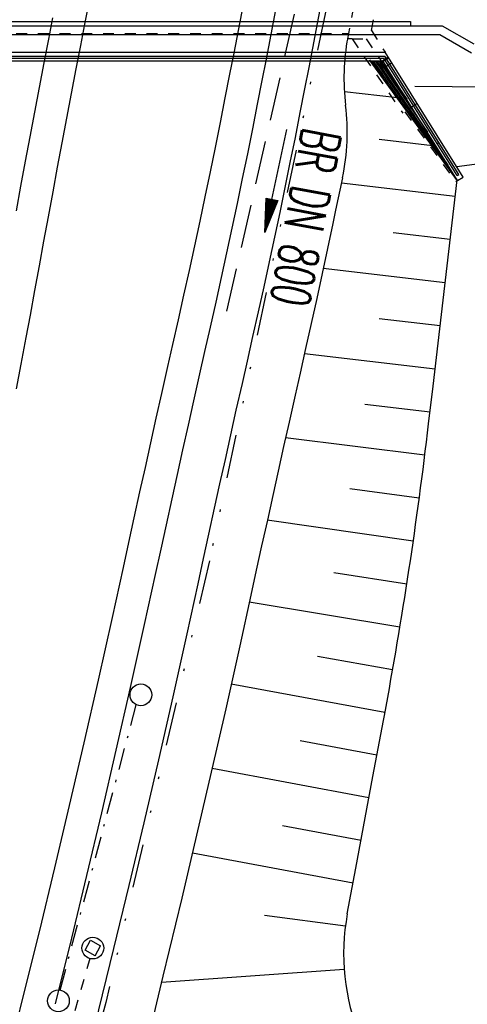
# Model space of a CAD drawing. Extents: x 0 to 1135, y 0 to 420.
# Tile 23 of 74: x 647 to 668, y 129 to 175. Entities that reach past the tile are written whole.
import ezdxf
from ezdxf.enums import TextEntityAlignment as Align

# ---------------------------------------------------------------- set-up
doc = ezdxf.new("R2010")
doc.units = 0
doc.header["$LTSCALE"] = 2
doc.header["$MEASUREMENT"] = 0
for name, pattern in [('ACAD_ISO02W100', [0.5, 0.25, -0.25]), ('ACAD_ISO03W100', [0.5, 0.25, -0.25]), ('AUSGEZOGEN', [0]), ('GESTRICH-X2', [1.5, 1, -0.5]), ('GETRENNTX3', [3.25, 1, -0.75, 0, -0.75, 0, -0.75]), ('STRICHPUNKT', [1, 0.5, -0.25, 0, -0.25])]:
    doc.linetypes.add(name, pattern=pattern)
doc.layers.get('0').update_dxf_attribs({"color": 8, "linetype": 'AUSGEZOGEN'})
for name, color, linetype in [('BOESCHG', 8, 'AUSGEZOGEN'), ('Böschungen', 15, 'CONTINUOUS'), ('Ingenieurbauwerke', 15, 'CONTINUOUS'), ('Kabelanlagen', 15, 'CONTINUOUS'), ('KANAL', 200, 'GESTRICH-X2'), ('PFEIL', 200, 'CONTINUOUS'), ('Strassen', 15, 'CONTINUOUS'), ('Telekom', 8, 'GETRENNTX3'), ('TEXTO', 200, 'CONTINUOUS')]:
    doc.layers.add(name, color=color, linetype=linetype)
doc.styles.add('ROMANS', font='romans.shx', dxfattribs={"width": 0.8})

# ---------------------------------------------------------------- blocks, each defined once
blk = doc.blocks.new('PFEIL2')
at = {"color": 0}
for p, q in [((0.88, 0.002), (-2.401, -0.012)), ((0.881, -0.271), (0.879, 0.276)), ((0.879, 0.276), (2.429, 0.009)), ((0.911, 0.27), (0.879, 0.265)), ((0.965, 0.261), (0.879, 0.246)), ((1.019, 0.252), (0.879, 0.228)), ((1.073, 0.242), (0.879, 0.209)), ((1.127, 0.233), (0.879, 0.191)), ((1.181, 0.224), (0.879, 0.172)), ((1.235, 0.214), (0.879, 0.154)), ((1.289, 0.205), (0.879, 0.135)), ((1.343, 0.196), (0.879, 0.117)), ((1.397, 0.187), (0.879, 0.098)), ((1.451, 0.177), (0.879, 0.08)), ((1.505, 0.168), (0.879, 0.061)), ((1.559, 0.159), (0.88, 0.043)), ((1.613, 0.149), (0.88, 0.024)), ((1.668, 0.14), (0.88, 0.006)), ((1.722, 0.131), (0.88, -0.013)), ((1.776, 0.121), (0.88, -0.031)), ((1.83, 0.112), (0.88, -0.05)), ((1.884, 0.103), (0.88, -0.068)), ((1.938, 0.094), (0.88, -0.087)), ((1.992, 0.084), (0.88, -0.105)), ((2.046, 0.075), (0.88, -0.124)), ((2.1, 0.066), (0.88, -0.142)), ((2.154, 0.056), (0.88, -0.161)), ((2.208, 0.047), (0.88, -0.179)), ((2.262, 0.038), (0.881, -0.198)), ((2.316, 0.029), (0.881, -0.216)), ((2.37, 0.019), (0.881, -0.235)), ((2.424, 0.01), (0.881, -0.253)), ((2.429, 0.009), (0.881, -0.271))]:
    blk.add_line(p, q, dxfattribs=at)

msp = doc.modelspace()

# ---------------------------------------------------------------- linework, layer by layer
at = {"layer": 'BOESCHG'}
for points in [[(371.801, 194.57, 0.000005), (348.632, 194.62, 0.000007), (332.459, 194.655, 0.000063)], [(371.798, 193.57, 0.000005), (348.629, 193.62, 0.000007), (332.457, 193.655, 0.000063)]]:
    msp.add_lwpolyline(points, format="xyb", dxfattribs=at)
at = {"layer": 'Böschungen', "linetype": 'Continuous'}
for points in [[(665.537, 171.592), (677.556, 171.487), (702.552, 171.017)], [(667.47, 167.899), (677.536, 169.237), (702.549, 170.617)]]:
    msp.add_lwpolyline(points, dxfattribs=at)
at = {"layer": 'Ingenieurbauwerke', "linetype": 'ACAD_ISO03W100'}
for p, q in [((662.454, 173.767), (664.44, 184.267)), ((663.545, 174.154), (665.329, 183.588)), ((663.545, 174.154), (664.175, 173.148)), ((662.654, 173.767), (663.305, 173.767)), ((663.305, 173.767), (664.01, 172.732))]:
    msp.add_line(p, q, dxfattribs=at)
at = {"layer": 'Ingenieurbauwerke', "linetype": 'Continuous'}
for p, q in [((642.537, 174.57), (665.336, 174.567)), ((642.537, 174.37), (665.336, 174.367)), ((665.336, 174.567), (665.336, 174.367)), ((662.654, 173.767), (662.454, 173.767)), ((643.001, 172.974), (664.161, 172.972)), ((643.024, 173.151), (664.175, 173.148)), ((667.571, 167.525), (664.161, 172.972)), ((667.766, 167.411), (664.175, 173.148)), ((643.039, 172.884), (664.111, 172.882)), ((643.067, 172.754), (664.062, 172.752)), ((663.465, 172.752), (667.494, 167.241)), ((663.546, 172.752), (664.675, 171.097)), ((663.631, 172.752), (665.94, 169.367)), ((663.716, 172.752), (667.205, 167.637)), ((663.801, 172.752), (667.066, 167.965)), ((663.885, 172.752), (666.119, 169.477)), ((663.895, 172.614), (664.053, 172.382)), ((663.97, 172.752), (665.173, 170.989)), ((664.01, 172.732), (664.069, 172.732)), ((664.062, 172.752), (664.305, 172.918)), ((664.069, 172.732), (664.316, 172.901)), ((664.069, 172.732), (664.226, 172.501)), ((667.495, 167.477), (664.111, 172.882)), ((664.226, 172.501), (664.474, 172.67)), ((667.512, 167.252), (664.226, 172.501)), ((666.566, 168.96), (666.643, 169.008)), ((667.495, 167.477), (667.571, 167.525)), ((667.512, 167.252), (667.427, 167.199)), ((667.512, 167.252), (667.766, 167.411))]:
    msp.add_line(p, q, dxfattribs=at)
at = {"layer": 'Ingenieurbauwerke', "linetype": 'ACAD_ISO02W100'}
for p, q in [((645.201, 174.019), (662.502, 174.017)), ((662.654, 173.767), (664.984, 170.351)), ((665.644, 170.801), (664.984, 170.351)), ((665.081, 170.417), (667.427, 167.199))]:
    msp.add_line(p, q, dxfattribs=at)
at = {"layer": 'Kabelanlagen', "linetype": 'Continuous'}
for p, q in [((639.789, 174.369), (666.805, 174.367)), ((666.805, 174.367), (668.254, 173.531)), ((639.896, 173.969), (666.698, 173.967)), ((666.698, 173.967), (668.146, 173.131))]:
    msp.add_line(p, q, dxfattribs=at)
at = {"layer": 'KANAL'}
msp.add_line((663.328, 189.523), (656.829, 161.024), dxfattribs=at)
at = {"layer": 'Strassen', "linetype": 'Continuous'}
for p, q in [((650.903, 177.322), (650.35, 174.442)), ((657.224, 173.116), (657.779, 176.011)), ((659.252, 175.73), (658.697, 172.832)), ((661.217, 175.355), (660.66, 172.454)), ((648.877, 174.726), (648.689, 173.753)), ((650.35, 174.442), (650.162, 173.468)), ((648.689, 173.753), (648.479, 172.666)), ((650.162, 173.468), (649.952, 172.384)), ((657.034, 172.136), (657.224, 173.116)), ((648.479, 172.666), (648.262, 171.531)), ((658.697, 172.832), (658.506, 171.849)), ((667.494, 167.29), (663.465, 172.801)), ((649.952, 172.384), (649.736, 171.249)), ((656.822, 171.051), (657.034, 172.136)), ((660.66, 172.454), (660.469, 171.468)), ((658.506, 171.849), (658.294, 170.762)), ((648.262, 171.531), (648.047, 170.402)), ((649.736, 171.249), (649.52, 170.123)), ((660.469, 171.468), (660.257, 170.376)), ((664.745, 171.05), (662.299, 171.337)), ((656.598, 169.918), (656.822, 171.051)), ((658.294, 170.762), (658.069, 169.624)), ((648.047, 170.402), (647.833, 169.265)), ((660.257, 170.376), (660.03, 169.232)), ((649.52, 170.123), (649.307, 168.988)), ((656.368, 168.778), (656.598, 169.918)), ((658.069, 169.624), (657.838, 168.48)), ((647.833, 169.265), (647.62, 168.138)), ((649.307, 168.988), (649.095, 167.861)), ((660.03, 169.232), (659.798, 168.081)), ((666.355, 168.848), (663.902, 169.135)), ((656.136, 167.646), (656.368, 168.778)), ((657.838, 168.48), (657.605, 167.343)), ((647.62, 168.138), (647.408, 167)), ((659.798, 168.081), (659.564, 166.939)), ((649.095, 167.861), (648.883, 166.726)), ((655.899, 166.507), (656.136, 167.646)), ((657.605, 167.343), (657.367, 166.199)), ((662.217, 167.379), (661.9, 165.893)), ((667.403, 166.515), (662.164, 167.13)), ((666.381, 157.801), (667.494, 167.29)), ((647.408, 167), (647.198, 165.863)), ((648.883, 166.726), (648.673, 165.59)), ((659.564, 166.939), (659.324, 165.788)), ((655.66, 165.377), (655.899, 166.507)), ((657.367, 166.199), (657.127, 165.065)), ((659.324, 165.788), (659.083, 164.648)), ((661.9, 165.893), (661.771, 165.274)), ((648.673, 165.59), (648.464, 164.463)), ((655.418, 164.247), (655.66, 165.377)), ((661.771, 165.274), (661.529, 164.128)), ((657.127, 165.065), (656.884, 163.93)), ((667.17, 164.533), (664.551, 164.84)), ((648.464, 164.463), (648.256, 163.327)), ((659.083, 164.648), (658.839, 163.507)), ((655.169, 163.11), (655.418, 164.247)), ((656.884, 163.93), (656.634, 162.788)), ((661.529, 164.128), (661.282, 162.978)), ((658.839, 163.507), (658.588, 162.358)), ((648.256, 163.327), (648.051, 162.2)), ((654.92, 161.982), (655.169, 163.11)), ((666.938, 162.55), (661.332, 163.208)), ((656.634, 162.788), (656.384, 161.655)), ((661.282, 162.978), (661.029, 161.821)), ((648.051, 162.2), (647.843, 161.064)), ((658.588, 162.358), (658.336, 161.22)), ((654.664, 160.845), (654.92, 161.982)), ((656.384, 161.655), (656.127, 160.514)), ((661.029, 161.821), (660.776, 160.675)), ((658.336, 161.22), (658.078, 160.073)), ((647.843, 161.064), (647.653, 160.031)), ((654.408, 159.718), (654.664, 160.845)), ((666.705, 160.567), (663.902, 160.896)), ((656.127, 160.514), (655.871, 159.387)), ((660.776, 160.675), (660.516, 159.522)), ((647.653, 160.031), (647.417, 158.804)), ((658.078, 160.073), (657.822, 158.946)), ((654.177, 158.694), (654.408, 159.718)), ((655.871, 159.387), (655.641, 158.365)), ((660.516, 159.522), (660.261, 158.394)), ((657.822, 158.946), (657.592, 157.926)), ((666.473, 158.585), (660.464, 159.29)), ((647.417, 158.804), (647.197, 157.67)), ((653.9, 157.454), (654.177, 158.694)), ((655.641, 158.365), (655.363, 157.127)), ((660.261, 158.394), (660.031, 157.378)), ((657.592, 157.926), (657.315, 156.691)), ((666.177, 156.066), (666.381, 157.801)), ((653.648, 156.327), (653.9, 157.454)), ((655.363, 157.127), (655.113, 156.001)), ((660.031, 157.378), (659.755, 156.147)), ((657.315, 156.691), (657.065, 155.566)), ((666.24, 156.602), (663.236, 156.955)), ((653.395, 155.188), (653.648, 156.327)), ((655.113, 156.001), (654.859, 154.863)), ((659.755, 156.147), (659.505, 155.022)), ((657.065, 155.566), (656.812, 154.429)), ((666.002, 154.62), (659.593, 155.419)), ((653.145, 154.061), (653.395, 155.188)), ((654.859, 154.863), (654.61, 153.737)), ((659.505, 155.022), (659.252, 153.887)), ((656.812, 154.429), (656.563, 153.306)), ((652.897, 152.933), (653.145, 154.061)), ((654.61, 153.737), (654.362, 152.61)), ((659.252, 153.887), (659.004, 152.767)), ((656.563, 153.306), (656.315, 152.18)), ((665.745, 152.641), (662.545, 153.072)), ((652.635, 151.744), (652.897, 152.933)), ((654.362, 152.61), (654.1, 151.422)), ((659.004, 152.767), (658.757, 151.642)), ((656.315, 152.18), (656.053, 150.992)), ((652.388, 150.615), (652.635, 151.744)), ((654.1, 151.422), (653.853, 150.295)), ((658.757, 151.642), (658.495, 150.456)), ((665.469, 150.664), (658.756, 151.637)), ((656.053, 150.992), (655.807, 149.868)), ((652.136, 149.463), (652.388, 150.615)), ((658.495, 150.456), (658.249, 149.334)), ((653.853, 150.295), (653.602, 149.142)), ((655.807, 149.868), (655.555, 148.715)), ((651.631, 147.16), (652.136, 149.463)), ((653.602, 149.142), (653.096, 146.836)), ((658.249, 149.334), (657.998, 148.181)), ((665.172, 148.69), (661.821, 149.21)), ((655.555, 148.715), (655.049, 146.403)), ((657.998, 148.181), (657.489, 145.863)), ((664.856, 146.719), (657.928, 147.865)), ((650.987, 144.278), (651.631, 147.16)), ((653.096, 146.836), (652.451, 143.948)), ((655.049, 146.403), (654.402, 143.508)), ((657.489, 145.863), (656.84, 142.958)), ((664.521, 144.751), (661.062, 145.359)), ((650.332, 141.398), (650.987, 144.278)), ((664.165, 142.786), (657.096, 144.101)), ((652.451, 143.948), (651.793, 141.062)), ((654.402, 143.508), (653.743, 140.613)), ((656.84, 142.958), (656.179, 140.053)), ((664.097, 142.42), (664.14, 142.65)), ((663.617, 139.849), (664.097, 142.42)), ((649.663, 138.52), (650.332, 141.398)), ((663.799, 140.824), (660.265, 141.484)), ((651.793, 141.062), (651.124, 138.177)), ((653.743, 140.613), (653.071, 137.721)), ((656.179, 140.053), (655.505, 137.149)), ((663.432, 138.862), (656.215, 140.21)), ((662.83, 135.637), (663.617, 139.849)), ((648.982, 135.645), (649.663, 138.52)), ((651.124, 138.177), (650.441, 135.295)), ((653.071, 137.721), (652.386, 134.83)), ((663.066, 136.9), (659.457, 137.574)), ((655.505, 137.149), (654.817, 134.247)), ((662.699, 134.937), (655.308, 136.318)), ((648.287, 132.772), (648.982, 135.645)), ((662.436, 133.527), (662.83, 135.637)), ((650.441, 135.295), (649.744, 132.416)), ((652.386, 134.83), (651.686, 131.941)), ((654.817, 134.247), (653.951, 130.671)), ((662.348, 132.972), (658.62, 133.454)), ((647.577, 129.902), (648.287, 132.772)), ((649.744, 132.416), (648.997, 129.396)), ((650.372, 131.858), (650.625, 132.318)), ((650.625, 132.318), (651.085, 132.065)), ((650.832, 131.605), (650.372, 131.858)), ((651.686, 131.941), (650.819, 128.431)), ((650.832, 131.605), (651.085, 132.065)), ((662.291, 130.98), (653.881, 130.381)), ((653.951, 130.671), (653.514, 128.864)), ((646.853, 127.035), (647.577, 129.902))]:
    msp.add_line(p, q, dxfattribs=at)
at = {"layer": 'Strassen', "linetype": 'STRICHPUNKT'}
msp.add_line((649.229, 130.027), (652.729, 143.149), dxfattribs=at)
at = {"layer": 'Strassen', "linetype": 'ACAD_ISO02W100'}
msp.add_line((650.59, 131.481), (639.218, 92.104), dxfattribs=at)
at = {"layer": 'Strassen', "linetype": 'Continuous'}
for centre in [(652.939, 143.603), (650.728, 131.961), (649.144, 129.534)]:
    msp.add_circle(centre, 0.5, dxfattribs=at)
for centre, radius, start, end in [((672.28, 171.959), 10, 169.2953, 187.1671), ((652.436, 169.464), 10, 347.9696, 7.1671), ((467.539, 179.37), 200, 349.42059, 353.30881), ((672.266, 131.691), 10, 169.4207, 202.5778)]:
    msp.add_arc(centre, radius, start, end, dxfattribs=at)
at = {"layer": 'Telekom'}
msp.add_lwpolyline([(670.322, 244.551), (668.485, 242.281), (665.344, 235.708), (660.715, 197.531), (662.859, 181.765), (656.09, 149.758), (651.324, 129.45), (640.553, 89.374), (631.138, 63.827), (617.417, 32.531), (603.153, 5)], dxfattribs=at)

# ---------------------------------------------------------------- block references
at = {"layer": 'PFEIL', "rotation": 257.8169604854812}
msp.add_blockref('PFEIL2', (659.153, 167.244), dxfattribs=at)

# ---------------------------------------------------------------- texts
at = {"layer": 'TEXTO', "style": 'ROMANS', "width": 0.6}
msp.add_text('BR DN 800', height=1.8, rotation=259.4075, dxfattribs=at).set_placement((659.637, 165.716), align=Align.CENTER)

doc.saveas('drawing.dxf')
